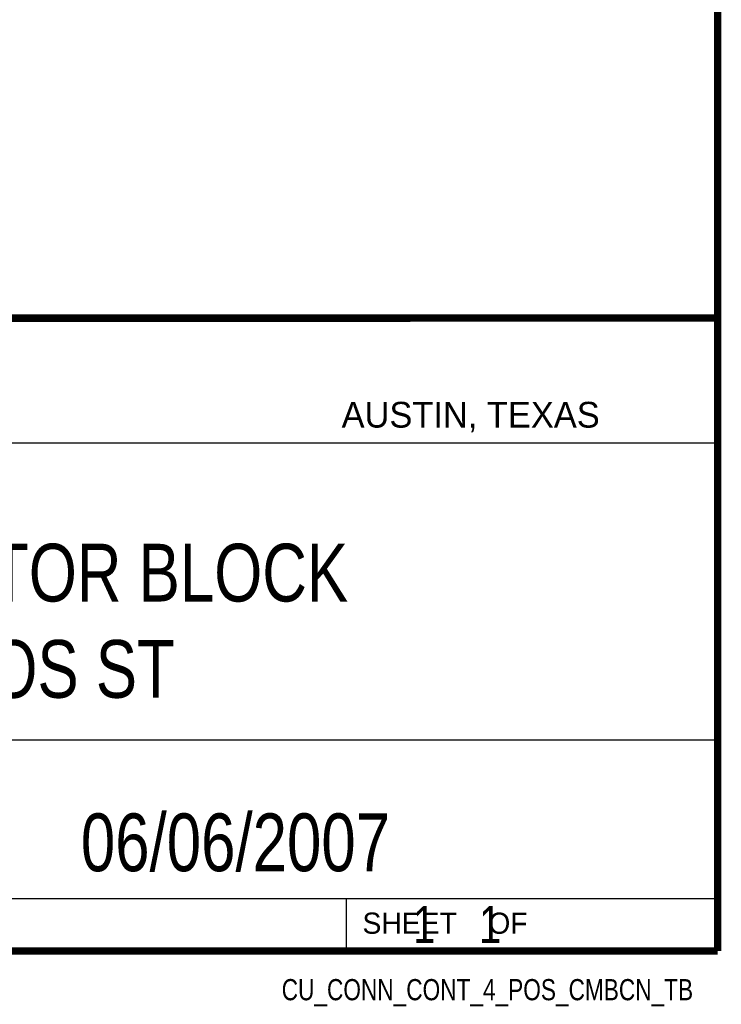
# Model space of a CAD drawing. Header units: inches. Extents: x 0.2 to 16.8, y 0.1 to 10.8.
# Tile 9 of 9: x 14.9 to 16.8, y 0.1 to 2.8. Entities that reach past the tile are written whole.
import ezdxf
from ezdxf.enums import TextEntityAlignment as Align

# ---------------------------------------------------------------- set-up
doc = ezdxf.new("R2010")
doc.units = ezdxf.units.IN
doc.header["$LTSCALE"] = 0.935
doc.header["$MEASUREMENT"] = 0
doc.layers.get('0').update_dxf_attribs({"linetype": 'CONTINUOUS'})
doc.styles.get("Standard").update_dxf_attribs({"font": 'txt', "width": 0.8})

msp = doc.modelspace()

# ---------------------------------------------------------------- linework, layer by layer
at = {"color": 2, "linetype": 'CONTINUOUS'}
for p, q in [((13.0652, 1.9695), (16.745, 1.9695)), ((16.745, 1.9695), (16.745, 0.2605)), ((13.0653, 1.6329), (16.75, 1.6329)), ((13.0652, 0.8295), (16.745, 0.8295)), ((13.0652, 0.4005), (16.745, 0.4005)), ((15.745, 0.4005), (15.745, 0.2605)), ((13.0652, 0.2605), (16.745, 0.2605)), ((15.7462, 0.2607), (16.7462, 0.2607)), ((15.7462, 0.2607), (15.7462, 0.2602)), ((15.7462, 0.2602), (16.7462, 0.2602)), ((16.7462, 0.2607), (16.7462, 0.2602))]:
    msp.add_line(p, q, dxfattribs=at)
at = {"color": 7, "linetype": 'CONTINUOUS', "const_width": 0.02}
for points in [[(16.75, 0.2586), (16.75, 10.7586)], [(11.4718, 1.9702), (16.75, 1.9707)], [(0.25, 0.2586), (16.75, 0.2586)]]:
    msp.add_lwpolyline(points, dxfattribs=at)

# ---------------------------------------------------------------- texts
at = {"color": 2, "linetype": 'CONTINUOUS'}
for s, height, p in [('AUSTIN, TEXAS', 0.069617, (15.7327, 1.6745)), ('SHEET    OF', 0.057262, (15.7892, 0.3052))]:
    msp.add_text(s, height=height, dxfattribs=at).set_placement(p)
at = {"color": 2, "linetype": 'CONTINUOUS', "width": 0.8}
msp.add_text('CU_CONN_CONT_4_POS_CMBCN_TB', height=0.057262, dxfattribs=at).set_placement((16.6837, 0.1254), align=Align.RIGHT)
at = {"color": 7, "linetype": 'CONTINUOUS'}
for s, insert, char_height, width, attachment_point in [('CONNECTOR BLOCK\\P4 POS ST', (14.9051, 1.3603), 0.15625, 1.875, 2), ('06/06/2007 ', (15.4455, 0.6307), 0.15625, 1.375, 2), ('    1    1', (15.8075, 0.3805), 0.1, 0.8, 1)]:
    msp.add_mtext(s, dxfattribs=dict(at, insert=insert, char_height=char_height, width=width, attachment_point=attachment_point))

doc.saveas('drawing.dxf')
